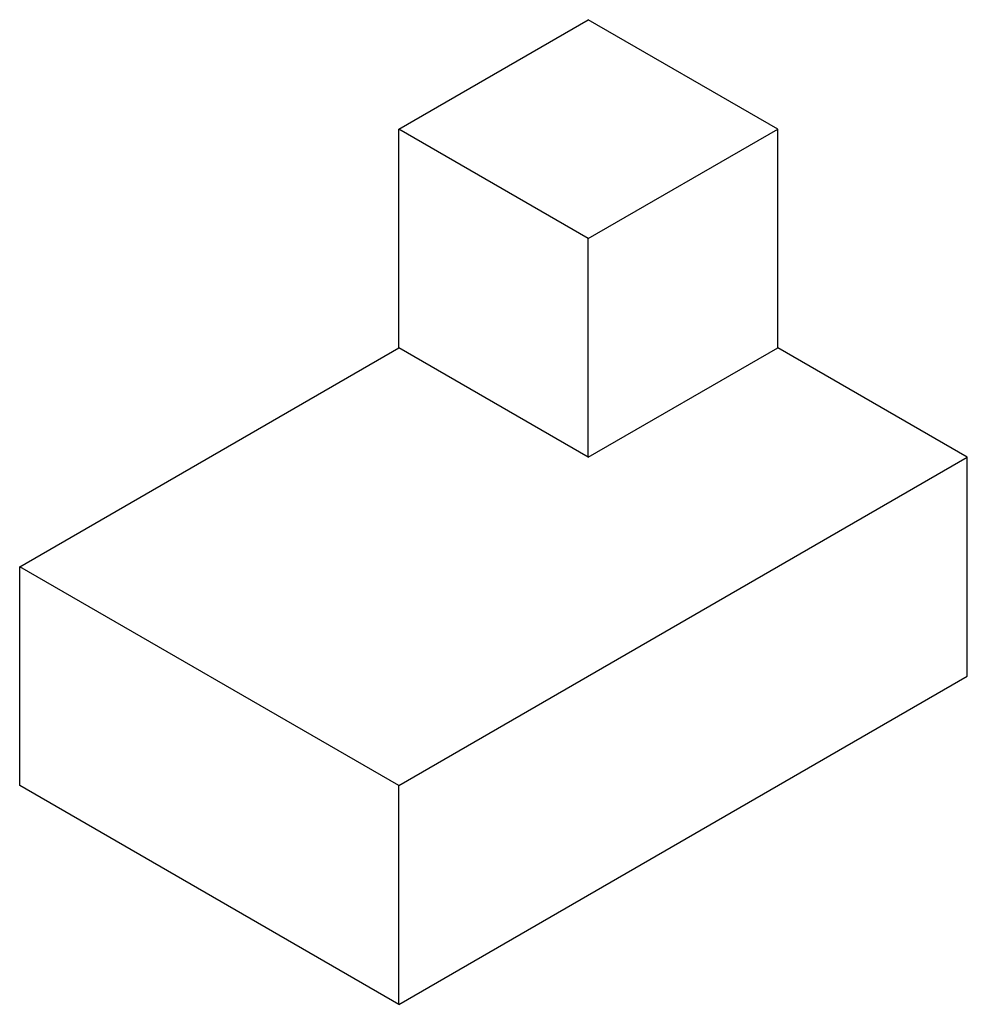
# Paper-space layout '_Isometric' of a CAD drawing. Header units: millimetres. Extents: x -851 to 740, y -601 to 1052.
import ezdxf

# ---------------------------------------------------------------- set-up
doc = ezdxf.new("R2010")
doc.units = ezdxf.units.MM

psp = doc.layouts.new('_Isometric')

# ---------------------------------------------------------------- linework, layer by layer
at = {"color": 7, "linetype": 'Continuous', "lineweight": 25}
for p, q in [((-214.1, 868.5), (104.1, 1052.2)), ((422.3, 868.5), (104.1, 1052.2)), ((104.1, 684.8), (-214.1, 868.5)), ((-214.1, 501.1), (-214.1, 868.5)), ((104.1, 684.8), (422.3, 868.5)), ((422.3, 501.1), (422.3, 868.5)), ((104.1, 317.4), (104.1, 684.8)), ((-850.5, 133.7), (-214.1, 501.1)), ((104.1, 317.4), (-214.1, 501.1)), ((104.1, 317.4), (422.3, 501.1)), ((740.5, 317.4), (422.3, 501.1)), ((-214.1, -233.7), (740.5, 317.4)), ((740.5, -50.1), (740.5, 317.4)), ((-214.1, -233.7), (-850.5, 133.7)), ((-850.5, -233.8), (-850.5, 133.7)), ((-214.1, -601.2), (740.5, -50.1)), ((-214.1, -601.2), (-850.5, -233.8)), ((-214.1, -601.2), (-214.1, -233.7))]:
    psp.add_line(p, q, dxfattribs=at)

doc.saveas('drawing.dxf')
